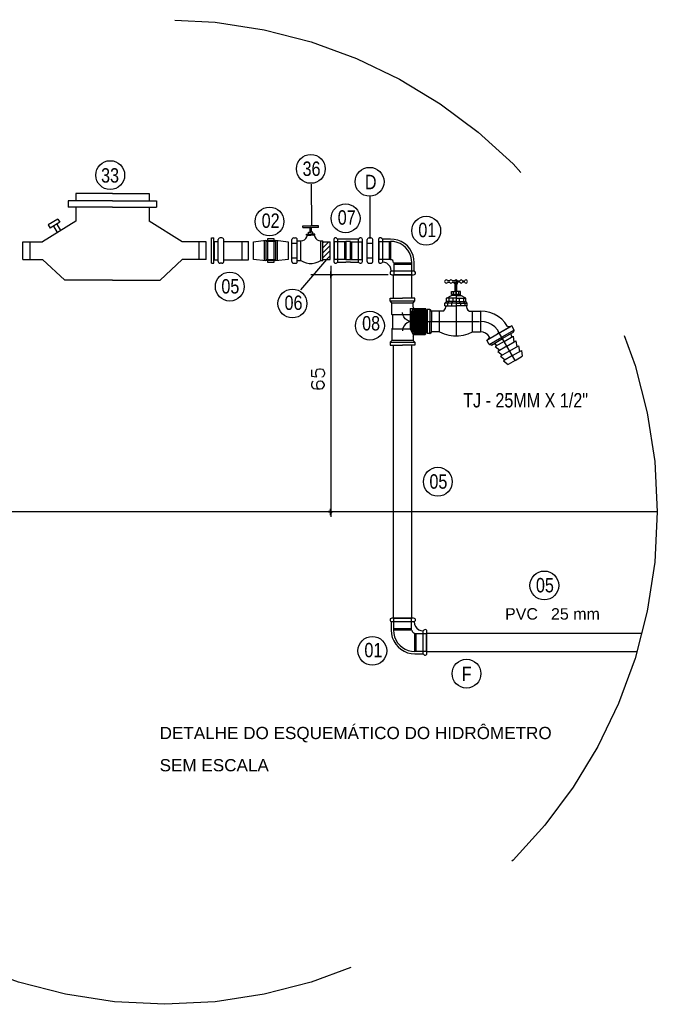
# Model space of a CAD drawing. Header units: millimetres. Extents: x -20654 to 2526, y -8238 to 977.
# Tile 71 of 219: x -10342.62 to -10338.45, y -4099.36 to -4092.92. Entities that reach past the tile are written whole.
import ezdxf

# ---------------------------------------------------------------- set-up
doc = ezdxf.new("R2010")
doc.units = ezdxf.units.MM
doc.linetypes.add('HIDDEN2', pattern=[0.47625, 0.3175, -0.15875])
for name, color, linetype in [('AF-Condutos', 4, 'Continuous'), ('AL-Textos conduto', 7, 'Continuous'), ('P-PIPE-IDEN', 7, 'Continuous'), ('PEN7', 7, 'Continuous'), ('TEXT', 7, 'Continuous'), ('TQ-Conexões', 7, 'Continuous')]:
    doc.layers.add(name, color=color, linetype=linetype)
doc.styles.add('Arial', font='arial.ttf', dxfattribs={"height": 100})
doc.styles.add('Arial_6', font='arial.ttf', dxfattribs={"width": 0.8, "height": 0.04})

# ---------------------------------------------------------------- blocks, each defined once
blk = doc.blocks.new('Identificador_Conexao - Identificador-1334731-8 DETALHE SANITÁRIO B')
at = {"layer": 'P-PIPE-IDEN'}
blk.add_circle((0, 0), 0.002, dxfattribs=at)

msp = doc.modelspace()

# ---------------------------------------------------------------- linework, layer by layer
for p, q in [((-10340.7169, -4093.9947), (-10340.7154, -4094.267)), ((-10340.3347, -4094.0735), (-10340.3332, -4094.3457)), ((-10340.6171, -4094.4873), (-10340.7872, -4094.6868)), ((-10338.4538, -4096.1398), (-10344.8957, -4096.1398))]:
    msp.add_line(p, q)
at = {"layer": 'AF-Condutos'}
for points in [[(-10342.0176, -4094.1048), (-10342.3064, -4094.1048)], [(-10342.3064, -4094.1048), (-10342.3064, -4094.1451)], [(-10342.0176, -4094.057), (-10342.2576, -4094.057)], [(-10342.2576, -4094.057), (-10342.2576, -4094.1048)], [(-10342.0176, -4094.057), (-10341.7776, -4094.057)], [(-10342.0176, -4094.1048), (-10341.7298, -4094.1048)], [(-10341.7776, -4094.057), (-10341.7776, -4094.1048)], [(-10341.7298, -4094.1048), (-10341.7298, -4094.1451)], [(-10342.0176, -4094.1451), (-10342.3064, -4094.1451)], [(-10342.2576, -4094.1451), (-10342.2576, -4094.2379)], [(-10342.0176, -4094.1451), (-10341.7298, -4094.1451)], [(-10341.7776, -4094.1451), (-10341.7776, -4094.2379)], [(-10342.3758, -4094.2229), (-10342.4376, -4094.2613)], [(-10342.3758, -4094.2229), (-10342.3626, -4094.2445)], [(-10342.2576, -4094.2379), (-10342.4742, -4094.372)], [(-10342.4376, -4094.2613), (-10342.4245, -4094.2829)], [(-10342.3626, -4094.2445), (-10342.4245, -4094.2829)], [(-10342.4039, -4094.2707), (-10342.3786, -4094.312)], [(-10342.3823, -4094.2576), (-10342.357, -4094.2988)], [(-10341.562, -4094.372), (-10341.7776, -4094.2379)], [(-10340.7713, -4094.267), (-10340.7206, -4094.267)], [(-10340.7713, -4094.2782), (-10340.7713, -4094.267)], [(-10340.7713, -4094.2782), (-10340.7206, -4094.2782)], [(-10340.7253, -4094.3082), (-10340.7253, -4094.2782)], [(-10340.6691, -4094.267), (-10340.7206, -4094.267)], [(-10340.6691, -4094.2782), (-10340.7206, -4094.2782)], [(-10340.715, -4094.3082), (-10340.715, -4094.2782)], [(-10340.6691, -4094.2782), (-10340.6691, -4094.267)], [(-10341.3705, -4094.5126), (-10341.3705, -4094.3457)], [(-10341.3705, -4094.3457), (-10341.3546, -4094.3457)], [(-10341.3546, -4094.5126), (-10341.3546, -4094.3457)], [(-10341.3135, -4094.3457), (-10341.3191, -4094.3476), (-10341.3238, -4094.3523), (-10341.3257, -4094.3579)], [(-10341.3257, -4094.5013), (-10341.3257, -4094.3579)], [(-10341.3022, -4094.5126), (-10341.2957, -4094.5116), (-10341.2919, -4094.507), (-10341.2901, -4094.5013), (-10341.2901, -4094.3579), (-10341.2919, -4094.3523), (-10341.2957, -4094.3476), (-10341.3022, -4094.3457), (-10341.3135, -4094.3457)], [(-10341.0951, -4094.4873), (-10341.0951, -4094.372), (-10341.0154, -4094.3616), (-10341.0154, -4094.4966), (-10341.0951, -4094.4873)], [(-10341.0248, -4094.3626), (-10341.0248, -4094.4957)], [(-10340.9592, -4094.506), (-10340.9592, -4094.3523), (-10341.0042, -4094.3523), (-10341.0042, -4094.506), (-10340.9592, -4094.506)], [(-10340.8692, -4094.372), (-10340.8692, -4094.4873), (-10340.9489, -4094.4966), (-10340.9489, -4094.3616), (-10340.8692, -4094.372)], [(-10340.9386, -4094.4957), (-10340.9386, -4094.3626)], [(-10340.8322, -4094.3457), (-10340.8378, -4094.3476), (-10340.8425, -4094.3523), (-10340.8435, -4094.3579)], [(-10340.8435, -4094.5013), (-10340.8435, -4094.3579)], [(-10340.8322, -4094.3457), (-10340.82, -4094.3457)], [(-10340.82, -4094.5126), (-10340.8144, -4094.5116), (-10340.8097, -4094.507), (-10340.8088, -4094.5013), (-10340.8088, -4094.3579), (-10340.8097, -4094.3523), (-10340.8144, -4094.3476), (-10340.82, -4094.3457)], [(-10340.7853, -4094.3654), (-10340.7731, -4094.3635), (-10340.7619, -4094.3588), (-10340.7525, -4094.3504), (-10340.746, -4094.3401), (-10340.7422, -4094.3279)], [(-10340.7478, -4094.3223), (-10340.7206, -4094.3223)], [(-10340.7478, -4094.3279), (-10340.7478, -4094.3223)], [(-10340.7478, -4094.3279), (-10340.7206, -4094.3279)], [(-10340.7347, -4094.3223), (-10340.7347, -4094.3082), (-10340.7206, -4094.3082)], [(-10340.7066, -4094.3082), (-10340.7206, -4094.3082)], [(-10340.6935, -4094.3223), (-10340.7206, -4094.3223)], [(-10340.6935, -4094.3279), (-10340.7206, -4094.3279)], [(-10340.7066, -4094.3223), (-10340.7066, -4094.3082)], [(-10340.6981, -4094.3279), (-10340.6944, -4094.3401), (-10340.6878, -4094.3504), (-10340.6785, -4094.3588), (-10340.6672, -4094.3635), (-10340.655, -4094.3654)], [(-10340.6935, -4094.3279), (-10340.6935, -4094.3223)], [(-10340.4902, -4094.3541), (-10340.5445, -4094.3541), (-10340.5492, -4094.3495), (-10340.5548, -4094.3457), (-10340.5623, -4094.3466), (-10340.567, -4094.3513), (-10340.5689, -4094.3579), (-10340.5689, -4094.5013), (-10340.567, -4094.5079), (-10340.5623, -4094.5116), (-10340.5548, -4094.5126), (-10340.5492, -4094.5098), (-10340.5445, -4094.5051), (-10340.4902, -4094.5051)], [(-10340.5445, -4094.3541), (-10340.5445, -4094.5051)], [(-10340.4611, -4094.3541), (-10340.4902, -4094.3541)], [(-10340.4611, -4094.5051), (-10340.4077, -4094.5051), (-10340.403, -4094.5098), (-10340.3983, -4094.5126), (-10340.3927, -4094.5126), (-10340.387, -4094.5107), (-10340.3833, -4094.506), (-10340.3823, -4094.5013), (-10340.3823, -4094.3579), (-10340.3833, -4094.3523), (-10340.387, -4094.3485), (-10340.3927, -4094.3457), (-10340.3983, -4094.3466), (-10340.403, -4094.3495), (-10340.4077, -4094.3541), (-10340.4611, -4094.3541)], [(-10340.4077, -4094.5051), (-10340.4077, -4094.3541)], [(-10340.3385, -4094.3457), (-10340.3441, -4094.3476), (-10340.3488, -4094.3523), (-10340.3506, -4094.3579)], [(-10340.3506, -4094.5013), (-10340.3506, -4094.3579)], [(-10340.3385, -4094.3457), (-10340.3272, -4094.3457)], [(-10340.3272, -4094.5126), (-10340.3206, -4094.5116), (-10340.3169, -4094.507), (-10340.315, -4094.5013), (-10340.315, -4094.3579), (-10340.3169, -4094.3523), (-10340.3206, -4094.3476), (-10340.3272, -4094.3457)], [(-10340.2518, -4094.3541), (-10340.2565, -4094.3495), (-10340.2631, -4094.3457), (-10340.2696, -4094.3466), (-10340.2752, -4094.3513), (-10340.2771, -4094.3579), (-10340.2771, -4094.5013), (-10340.2752, -4094.5079), (-10340.2696, -4094.5116), (-10340.2631, -4094.5126), (-10340.2565, -4094.5098), (-10340.2518, -4094.5051)], [(-10340.2518, -4094.3541), (-10340.2518, -4094.5051)], [(-10340.1946, -4094.5623), (-10340.1993, -4094.567), (-10340.2021, -4094.5726), (-10340.2021, -4094.5773), (-10340.2002, -4094.5829), (-10340.1956, -4094.5866), (-10340.1909, -4094.5876), (-10340.0474, -4094.5876), (-10340.0418, -4094.5866), (-10340.0381, -4094.5829), (-10340.0352, -4094.5773), (-10340.0362, -4094.5726), (-10340.039, -4094.567), (-10340.0437, -4094.5623), (-10340.0437, -4094.5088), (-10340.0456, -4094.4845), (-10340.0512, -4094.461), (-10340.0606, -4094.4385), (-10340.0727, -4094.4179), (-10340.0887, -4094.3991), (-10340.1074, -4094.3832), (-10340.1281, -4094.371), (-10340.1506, -4094.3616), (-10340.174, -4094.356), (-10340.1984, -4094.3541), (-10340.2518, -4094.3541)], [(-10342.6036, -4094.4873), (-10342.6036, -4094.372)], [(-10342.6036, -4094.372), (-10342.4742, -4094.372)], [(-10342.5558, -4094.4873), (-10342.5558, -4094.372)], [(-10341.4036, -4094.372), (-10341.562, -4094.372)], [(-10341.4514, -4094.4873), (-10341.4514, -4094.372)], [(-10341.4036, -4094.4873), (-10341.4036, -4094.372)], [(-10341.3491, -4094.4901), (-10341.3491, -4094.3691)], [(-10341.3491, -4094.3691), (-10341.3257, -4094.3691)], [(-10341.2901, -4094.3691), (-10341.1269, -4094.3691)], [(-10341.1691, -4094.4901), (-10341.1691, -4094.3691)], [(-10341.1269, -4094.4901), (-10341.1269, -4094.3691)], [(-10340.9489, -4094.3654), (-10341.0154, -4094.3654)], [(-10340.9489, -4094.3691), (-10341.0154, -4094.3691)], [(-10340.8435, -4094.3813), (-10340.8088, -4094.3813)], [(-10340.8088, -4094.4938), (-10340.7853, -4094.4938), (-10340.7853, -4094.3654)], [(-10340.8088, -4094.3654), (-10340.7853, -4094.3654)], [(-10340.655, -4094.3654), (-10340.641, -4094.3654)], [(-10340.655, -4094.4938), (-10340.655, -4094.3654)], [(-10340.641, -4094.4938), (-10340.641, -4094.3654)], [(-10340.641, -4094.4113), (-10340.6016, -4094.372)], [(-10340.641, -4094.3776), (-10340.6344, -4094.372)], [(-10340.641, -4094.372), (-10340.5931, -4094.372)], [(-10340.641, -4094.4441), (-10340.626, -4094.4291), (-10340.5931, -4094.3963)], [(-10340.5931, -4094.4873), (-10340.5931, -4094.372)], [(-10340.4902, -4094.372), (-10340.567, -4094.372), (-10340.5689, -4094.3691)], [(-10340.567, -4094.372), (-10340.567, -4094.4873)], [(-10340.4995, -4094.3691), (-10340.4995, -4094.4891)], [(-10340.4902, -4094.3691), (-10340.4902, -4094.4891)], [(-10340.4611, -4094.3691), (-10340.4902, -4094.3691)], [(-10340.4611, -4094.4891), (-10340.4611, -4094.3691)], [(-10340.4611, -4094.372), (-10340.3842, -4094.372), (-10340.3823, -4094.3691)], [(-10340.4517, -4094.4891), (-10340.4517, -4094.3691)], [(-10340.3842, -4094.4873), (-10340.3842, -4094.372)], [(-10340.3506, -4094.3813), (-10340.315, -4094.3813)], [(-10340.1984, -4094.372), (-10340.2752, -4094.372), (-10340.2771, -4094.3691)], [(-10340.2752, -4094.372), (-10340.2752, -4094.4873)], [(-10340.2077, -4094.3691), (-10340.2077, -4094.4891)], [(-10340.1984, -4094.3691), (-10340.1984, -4094.4891)], [(-10340.0587, -4094.5088), (-10340.0606, -4094.4873), (-10340.0662, -4094.4657), (-10340.0737, -4094.4451), (-10340.0859, -4094.4273), (-10340.0999, -4094.4104), (-10340.1159, -4094.3963), (-10340.1346, -4094.3841), (-10340.1552, -4094.3766), (-10340.1768, -4094.371), (-10340.1984, -4094.3691)], [(-10342.6036, -4094.4873), (-10342.4742, -4094.4873)], [(-10342.4742, -4094.4873), (-10342.3298, -4094.6232)], [(-10341.562, -4094.4873), (-10341.7064, -4094.6232)], [(-10341.4036, -4094.4873), (-10341.562, -4094.4873)], [(-10341.3491, -4094.4901), (-10341.3257, -4094.4901)], [(-10341.2901, -4094.4901), (-10341.1269, -4094.4901)], [(-10340.9489, -4094.4891), (-10341.0154, -4094.4891)], [(-10340.8435, -4094.4779), (-10340.8088, -4094.4779)], [(-10340.641, -4094.4779), (-10340.5931, -4094.4291)], [(-10340.641, -4094.4873), (-10340.5931, -4094.4873)], [(-10340.6175, -4094.4873), (-10340.5931, -4094.4629)], [(-10340.4902, -4094.4873), (-10340.567, -4094.4873), (-10340.5689, -4094.4901)], [(-10340.4611, -4094.4891), (-10340.4902, -4094.4891)], [(-10340.4611, -4094.4873), (-10340.3842, -4094.4873), (-10340.3823, -4094.4901)], [(-10340.3506, -4094.4779), (-10340.315, -4094.4779)], [(-10340.1984, -4094.4873), (-10340.2752, -4094.4873), (-10340.2771, -4094.4901)], [(-10340.1787, -4094.5088), (-10340.1806, -4094.5013), (-10340.1843, -4094.4948), (-10340.1909, -4094.491), (-10340.1984, -4094.4891)], [(-10341.3705, -4094.5126), (-10341.3546, -4094.5126)], [(-10341.3257, -4094.5013), (-10341.3238, -4094.507), (-10341.3191, -4094.5116), (-10341.3135, -4094.5126)], [(-10341.3022, -4094.5126), (-10341.3135, -4094.5126)], [(-10340.9489, -4094.4938), (-10341.0154, -4094.4938)], [(-10340.8435, -4094.5013), (-10340.8425, -4094.507), (-10340.8378, -4094.5116), (-10340.8322, -4094.5126)], [(-10340.8322, -4094.5126), (-10340.82, -4094.5126)], [(-10340.7853, -4094.4938), (-10340.7685, -4094.5041), (-10340.7497, -4094.5107), (-10340.73, -4094.5145), (-10340.7103, -4094.5145), (-10340.6906, -4094.5107), (-10340.6719, -4094.5041), (-10340.655, -4094.4938)], [(-10340.655, -4094.4938), (-10340.641, -4094.4938)], [(-10340.4611, -4094.5051), (-10340.4902, -4094.5051)], [(-10340.3506, -4094.5013), (-10340.3488, -4094.507), (-10340.3441, -4094.5116), (-10340.3385, -4094.5126)], [(-10340.3385, -4094.5126), (-10340.3272, -4094.5126)], [(-10340.1946, -4094.5623), (-10340.1965, -4094.5473), (-10340.2021, -4094.5341), (-10340.2115, -4094.522), (-10340.2237, -4094.5126), (-10340.2368, -4094.507), (-10340.2518, -4094.5051)], [(-10340.1768, -4094.5088), (-10340.1768, -4094.5857), (-10340.1796, -4094.5876)], [(-10340.1787, -4094.5088), (-10340.0587, -4094.5088)], [(-10340.1787, -4094.5182), (-10340.0587, -4094.5182)], [(-10340.0615, -4094.5088), (-10340.0615, -4094.5857), (-10340.0587, -4094.5876)], [(-10340.1946, -4094.5623), (-10340.0437, -4094.5623)], [(-10340.1796, -4094.741), (-10340.1796, -4094.5876)], [(-10340.1768, -4094.5857), (-10340.0615, -4094.5857)], [(-10340.0587, -4094.741), (-10340.0587, -4094.5876)], [(-10342.0176, -4094.6232), (-10342.3298, -4094.6232)], [(-10342.0176, -4094.6232), (-10341.7064, -4094.6232)], [(-10339.8258, -4094.6266), (-10339.8291, -4094.6223), (-10339.8345, -4094.6212), (-10339.8399, -4094.6223), (-10339.8431, -4094.6266), (-10339.8452, -4094.632), (-10339.8431, -4094.6363), (-10339.8399, -4094.6407), (-10339.8345, -4094.6417), (-10339.8291, -4094.6407), (-10339.8258, -4094.6363)], [(-10339.7946, -4094.6266), (-10339.7978, -4094.6223), (-10339.8032, -4094.6212), (-10339.8086, -4094.6223), (-10339.8118, -4094.6266), (-10339.8258, -4094.6266)], [(-10339.8258, -4094.6363), (-10339.8118, -4094.6363)], [(-10339.8118, -4094.6363), (-10339.8086, -4094.6407), (-10339.8032, -4094.6417), (-10339.7978, -4094.6407), (-10339.7946, -4094.6363)], [(-10339.7784, -4094.6266), (-10339.7946, -4094.6266)], [(-10339.7946, -4094.6363), (-10339.7784, -4094.6363)], [(-10339.76, -4094.632), (-10339.7611, -4094.6266), (-10339.7644, -4094.6223), (-10339.7698, -4094.6212), (-10339.7751, -4094.6223), (-10339.7784, -4094.6266), (-10339.7805, -4094.632), (-10339.7784, -4094.6363), (-10339.7751, -4094.6407), (-10339.7698, -4094.6417), (-10339.7644, -4094.6407), (-10339.7611, -4094.6363), (-10339.76, -4094.632)], [(-10339.7795, -4094.6461), (-10339.7795, -4094.6363), (-10339.7784, -4094.6363)], [(-10339.7698, -4094.6461), (-10339.7795, -4094.6461)], [(-10339.7751, -4094.6967), (-10339.7751, -4094.6461), (-10339.7719, -4094.6461)], [(-10339.7698, -4094.6223), (-10339.7698, -4094.9869)], [(-10339.7698, -4094.6461), (-10339.7611, -4094.6461), (-10339.7611, -4094.6363), (-10339.7611, -4094.6363)], [(-10339.7644, -4094.6967), (-10339.7644, -4094.6461), (-10339.7676, -4094.6461)], [(-10339.7611, -4094.6266), (-10339.746, -4094.6266)], [(-10339.746, -4094.6363), (-10339.7611, -4094.6363)], [(-10339.7277, -4094.6266), (-10339.732, -4094.6223), (-10339.7363, -4094.6212), (-10339.7417, -4094.6223), (-10339.746, -4094.6266)], [(-10339.746, -4094.6363), (-10339.7417, -4094.6407), (-10339.7363, -4094.6417), (-10339.732, -4094.6407), (-10339.7277, -4094.6363)], [(-10339.7277, -4094.6266), (-10339.7137, -4094.6266)], [(-10339.7137, -4094.6363), (-10339.7277, -4094.6363)], [(-10339.7137, -4094.6363), (-10339.7104, -4094.6407), (-10339.705, -4094.6417), (-10339.6996, -4094.6407), (-10339.6964, -4094.6363), (-10339.6953, -4094.632), (-10339.6964, -4094.6266), (-10339.6996, -4094.6223), (-10339.705, -4094.6212), (-10339.7104, -4094.6223), (-10339.7137, -4094.6266)], [(-10340.2012, -4094.7593), (-10340.2012, -4094.741), (-10340.1203, -4094.741)], [(-10340.0394, -4094.741), (-10340.1203, -4094.741)], [(-10340.0491, -4094.769), (-10340.0394, -4094.7593), (-10340.0394, -4094.741)], [(-10339.7698, -4094.741), (-10339.8334, -4094.741), (-10339.801, -4094.7226)], [(-10339.8334, -4094.7636), (-10339.8334, -4094.741)], [(-10339.8172, -4094.741), (-10339.8172, -4094.7636)], [(-10339.7698, -4094.7226), (-10339.801, -4094.7226)], [(-10339.7989, -4094.7162), (-10339.7989, -4094.6967), (-10339.7698, -4094.6967)], [(-10339.7698, -4094.7162), (-10339.7989, -4094.7162)], [(-10339.7902, -4094.741), (-10339.7902, -4094.7636)], [(-10339.787, -4094.7162), (-10339.787, -4094.6967)], [(-10339.7827, -4094.7226), (-10339.7827, -4094.7162), (-10339.7698, -4094.7162)], [(-10339.7698, -4094.7226), (-10339.7827, -4094.7226)], [(-10339.7406, -4094.7162), (-10339.7406, -4094.6967), (-10339.7698, -4094.6967)], [(-10339.7698, -4094.7162), (-10339.7698, -4094.6967)], [(-10339.7698, -4094.7162), (-10339.7406, -4094.7162)], [(-10339.7568, -4094.7226), (-10339.7568, -4094.7162), (-10339.7698, -4094.7162)], [(-10339.7698, -4094.7226), (-10339.7385, -4094.7226)], [(-10339.7698, -4094.7226), (-10339.7568, -4094.7226)], [(-10339.7698, -4094.741), (-10339.7072, -4094.741)], [(-10339.7698, -4094.741), (-10339.7698, -4094.7636)], [(-10339.7698, -4094.741), (-10339.7698, -4094.7636)], [(-10339.7525, -4094.7162), (-10339.7525, -4094.6967)], [(-10339.7503, -4094.741), (-10339.7503, -4094.7636)], [(-10339.7072, -4094.741), (-10339.7385, -4094.7226)], [(-10339.7223, -4094.741), (-10339.7223, -4094.7636)], [(-10339.7072, -4094.7636), (-10339.7072, -4094.741)], [(-10340.2012, -4094.7593), (-10340.0394, -4094.7593)], [(-10340.1915, -4094.769), (-10340.2012, -4094.7593)], [(-10340.1904, -4094.7722), (-10340.1915, -4094.769)], [(-10340.1904, -4094.7722), (-10340.0502, -4094.7722)], [(-10340.1904, -4094.8477), (-10340.1904, -4094.7722)], [(-10340.0707, -4094.8477), (-10340.048, -4094.8057)], [(-10340.0707, -4094.8089), (-10340.0707, -4094.9405)], [(-10340.0707, -4094.8089), (-10339.9725, -4094.8089)], [(-10340.0491, -4094.769), (-10340.0502, -4094.7722)], [(-10340.0502, -4094.7992), (-10340.0502, -4094.7722)], [(-10340.0502, -4094.7992), (-10340.0491, -4094.8035), (-10340.0469, -4094.8068), (-10340.0415, -4094.8089), (-10339.9725, -4094.8089)], [(-10340.0437, -4094.8089), (-10340.0437, -4094.9793)], [(-10340.0351, -4094.9793), (-10340.0437, -4094.8089)], [(-10340.0437, -4094.9793), (-10340.0437, -4094.8089)], [(-10340.0351, -4094.8089), (-10340.0437, -4094.9793)], [(-10340.0275, -4094.9793), (-10340.0372, -4094.8089)], [(-10340.0275, -4094.8089), (-10340.0372, -4094.9793)], [(-10340.021, -4094.9793), (-10340.0297, -4094.8089)], [(-10340.021, -4094.8089), (-10340.0297, -4094.9793)], [(-10340.0146, -4094.9793), (-10340.0232, -4094.8089)], [(-10340.0146, -4094.8089), (-10340.0232, -4094.9793)], [(-10340.007, -4094.9793), (-10340.0157, -4094.8089)], [(-10340.007, -4094.8089), (-10340.0157, -4094.9793)], [(-10340.0006, -4094.9793), (-10340.0092, -4094.8089)], [(-10340.0006, -4094.8089), (-10340.0092, -4094.9793)], [(-10339.993, -4094.9793), (-10340.0027, -4094.8089)], [(-10339.993, -4094.8089), (-10340.0027, -4094.9793)], [(-10339.9865, -4094.9793), (-10339.9952, -4094.8089)], [(-10339.9865, -4094.8089), (-10339.9952, -4094.9793)], [(-10339.979, -4094.9793), (-10339.9887, -4094.8089)], [(-10339.979, -4094.8089), (-10339.9887, -4094.9793)], [(-10339.9747, -4094.9793), (-10339.9833, -4094.8089)], [(-10339.9747, -4094.8089), (-10339.9833, -4094.9793)], [(-10339.9725, -4094.9793), (-10339.9725, -4094.8089)], [(-10339.9682, -4094.8143), (-10339.9725, -4094.8089)], [(-10339.9682, -4094.8143), (-10339.9725, -4094.8089)], [(-10339.9725, -4094.8089), (-10339.9725, -4094.9793)], [(-10339.9682, -4094.8143), (-10339.9725, -4094.8089), (-10339.9682, -4094.8143)], [(-10339.8571, -4094.8251), (-10339.8474, -4094.8197), (-10339.8399, -4094.8089), (-10339.8377, -4094.797)], [(-10339.8431, -4094.7733), (-10339.8334, -4094.7636)], [(-10339.8431, -4094.7906), (-10339.8431, -4094.7733)], [(-10339.7698, -4094.7733), (-10339.8431, -4094.7733)], [(-10339.8431, -4094.7906), (-10339.7698, -4094.7906)], [(-10339.8377, -4094.7906), (-10339.8377, -4094.797)], [(-10339.7698, -4094.7636), (-10339.8334, -4094.7636)], [(-10339.8269, -4094.7733), (-10339.8172, -4094.7636)], [(-10339.8269, -4094.7733), (-10339.8269, -4094.7906)], [(-10339.8, -4094.7733), (-10339.7902, -4094.7636)], [(-10339.8, -4094.7733), (-10339.8, -4094.7906)], [(-10339.7698, -4094.7636), (-10339.7072, -4094.7636)], [(-10339.7698, -4094.7733), (-10339.6975, -4094.7733)], [(-10339.7698, -4094.7733), (-10339.7698, -4094.7906)], [(-10339.7698, -4094.7733), (-10339.7698, -4094.7906)], [(-10339.6975, -4094.7906), (-10339.7698, -4094.7906)], [(-10339.7406, -4094.7733), (-10339.7503, -4094.7636)], [(-10339.7406, -4094.7733), (-10339.7406, -4094.7906)], [(-10339.7126, -4094.7733), (-10339.7223, -4094.7636)], [(-10339.7126, -4094.7733), (-10339.7126, -4094.7906)], [(-10339.6975, -4094.7906), (-10339.6975, -4094.7733), (-10339.7072, -4094.7636)], [(-10339.7029, -4094.7906), (-10339.7029, -4094.797)], [(-10339.7029, -4094.797), (-10339.6996, -4094.8089), (-10339.6932, -4094.8197), (-10339.6824, -4094.8251), (-10339.6619, -4094.8251)], [(-10340.1904, -4094.8477), (-10340.0707, -4094.8477)], [(-10340.1861, -4094.852), (-10340.1904, -4094.8477)], [(-10340.1861, -4094.852), (-10340.1861, -4094.9362)], [(-10340.0599, -4094.8941), (-10340.0761, -4094.892), (-10340.0901, -4094.8855), (-10340.103, -4094.8758), (-10340.1116, -4094.8639), (-10340.1181, -4094.8488), (-10340.1203, -4094.8337)], [(-10340.0556, -4094.8283), (-10340.061, -4094.8337), (-10340.061, -4094.8941)], [(-10340.0556, -4094.8294), (-10340.061, -4094.8348)], [(-10340.061, -4094.8348), (-10340.061, -4094.8941)], [(-10340.0556, -4094.8283), (-10340.0512, -4094.8219)], [(-10340.0556, -4094.8294), (-10340.0512, -4094.8229)], [(-10340.0556, -4094.8283), (-10340.0556, -4094.9588)], [(-10340.0556, -4094.9599), (-10340.0556, -4094.8294)], [(-10340.0512, -4094.8219), (-10340.0512, -4094.9653)], [(-10340.048, -4094.8283), (-10340.0512, -4094.8219)], [(-10340.0512, -4094.9664), (-10340.0512, -4094.8229)], [(-10340.048, -4094.8294), (-10340.0512, -4094.8229)], [(-10340.048, -4094.8283), (-10340.0426, -4094.8219)], [(-10340.048, -4094.8294), (-10340.0426, -4094.8229)], [(-10340.048, -4094.8283), (-10340.048, -4094.9588)], [(-10340.048, -4094.9599), (-10340.048, -4094.8294)], [(-10340.0426, -4094.8219), (-10340.0426, -4094.9653)], [(-10340.0383, -4094.8283), (-10340.0426, -4094.8219)], [(-10340.0426, -4094.9664), (-10340.0426, -4094.8229)], [(-10340.0383, -4094.8294), (-10340.0426, -4094.8229)], [(-10340.0383, -4094.8283), (-10340.034, -4094.8219)], [(-10340.0383, -4094.8294), (-10340.034, -4094.8229)], [(-10340.0383, -4094.8283), (-10340.0383, -4094.9588)], [(-10340.0383, -4094.9599), (-10340.0383, -4094.8294)], [(-10340.034, -4094.8219), (-10340.034, -4094.9653)], [(-10340.0308, -4094.8283), (-10340.034, -4094.8219)], [(-10340.034, -4094.9664), (-10340.034, -4094.8229)], [(-10340.0308, -4094.8294), (-10340.034, -4094.8229)], [(-10340.0308, -4094.8283), (-10340.0264, -4094.8219)], [(-10340.0308, -4094.8294), (-10340.0264, -4094.8229)], [(-10340.0308, -4094.8283), (-10340.0308, -4094.9588)], [(-10340.0308, -4094.9599), (-10340.0308, -4094.8294)], [(-10340.0264, -4094.8219), (-10340.0264, -4094.9653)], [(-10340.0232, -4094.8272), (-10340.0264, -4094.8219)], [(-10340.0264, -4094.9664), (-10340.0264, -4094.8229)], [(-10340.0232, -4094.8283), (-10340.0264, -4094.8229)], [(-10340.0232, -4094.8272), (-10340.0189, -4094.8197)], [(-10340.0232, -4094.8283), (-10340.0189, -4094.8208)], [(-10340.0232, -4094.8272), (-10340.0232, -4094.9599)], [(-10340.0232, -4094.961), (-10340.0232, -4094.8283)], [(-10340.0189, -4094.8197), (-10340.0189, -4094.9674)], [(-10340.0146, -4094.8272), (-10340.0189, -4094.8197)], [(-10340.0189, -4094.9685), (-10340.0189, -4094.8208)], [(-10340.0146, -4094.8283), (-10340.0189, -4094.8208)], [(-10340.0146, -4094.8272), (-10340.0113, -4094.8197)], [(-10340.0146, -4094.8283), (-10340.0113, -4094.8208)], [(-10340.0146, -4094.8272), (-10340.0146, -4094.9599)], [(-10340.0146, -4094.961), (-10340.0146, -4094.8283)], [(-10340.0113, -4094.8197), (-10340.0113, -4094.9674)], [(-10340.007, -4094.8272), (-10340.0113, -4094.8197)], [(-10340.0113, -4094.9685), (-10340.0113, -4094.8208)], [(-10340.007, -4094.8283), (-10340.0113, -4094.8208)], [(-10340.007, -4094.8272), (-10340.0027, -4094.8197)], [(-10340.007, -4094.8283), (-10340.0027, -4094.8208)], [(-10340.007, -4094.8272), (-10340.007, -4094.9599)], [(-10340.007, -4094.961), (-10340.007, -4094.8283)], [(-10340.0027, -4094.8197), (-10340.0027, -4094.9674)], [(-10339.9995, -4094.8272), (-10340.0027, -4094.8197)], [(-10340.0027, -4094.9685), (-10340.0027, -4094.8208)], [(-10339.9995, -4094.8283), (-10340.0027, -4094.8208)], [(-10339.9995, -4094.8272), (-10339.9941, -4094.8197)], [(-10339.9995, -4094.8283), (-10339.9941, -4094.8208)], [(-10339.9995, -4094.8272), (-10339.9995, -4094.9599)], [(-10339.9995, -4094.961), (-10339.9995, -4094.8283)], [(-10339.9941, -4094.8197), (-10339.9941, -4094.9674)], [(-10339.9908, -4094.8262), (-10339.9941, -4094.8197)], [(-10339.9941, -4094.9685), (-10339.9941, -4094.8208)], [(-10339.9908, -4094.8272), (-10339.9941, -4094.8208)], [(-10339.9908, -4094.8262), (-10339.9876, -4094.8197)], [(-10339.9908, -4094.8272), (-10339.9876, -4094.8208)], [(-10339.9908, -4094.8262), (-10339.9908, -4094.961)], [(-10339.9908, -4094.9621), (-10339.9908, -4094.8272)], [(-10339.9876, -4094.8197), (-10339.9876, -4094.9674)], [(-10339.9822, -4094.8262), (-10339.9876, -4094.8197)], [(-10339.9876, -4094.9685), (-10339.9876, -4094.8208)], [(-10339.9822, -4094.8272), (-10339.9876, -4094.8208)], [(-10339.9822, -4094.8262), (-10339.979, -4094.8197)], [(-10339.9822, -4094.8272), (-10339.979, -4094.8208)], [(-10339.9822, -4094.8262), (-10339.9822, -4094.961)], [(-10339.9822, -4094.9621), (-10339.9822, -4094.8272)], [(-10339.979, -4094.8197), (-10339.979, -4094.9674)], [(-10339.9747, -4094.8262), (-10339.979, -4094.8197)], [(-10339.979, -4094.9685), (-10339.979, -4094.8208)], [(-10339.9747, -4094.8272), (-10339.979, -4094.8208)], [(-10339.9747, -4094.8262), (-10339.9714, -4094.8197)], [(-10339.9747, -4094.8272), (-10339.9714, -4094.8208)], [(-10339.9747, -4094.8262), (-10339.9747, -4094.961)], [(-10339.9747, -4094.9621), (-10339.9747, -4094.8272)], [(-10339.9714, -4094.8197), (-10339.9714, -4094.9674)], [(-10339.9671, -4094.8262), (-10339.9714, -4094.8197)], [(-10339.9714, -4094.9685), (-10339.9714, -4094.8208)], [(-10339.9682, -4094.8143), (-10339.9682, -4094.8941)], [(-10339.9682, -4094.8143), (-10339.9682, -4094.8941)], [(-10339.9671, -4094.8262), (-10339.9628, -4094.8197)], [(-10339.9671, -4094.8262), (-10339.9671, -4094.961)], [(-10339.9628, -4094.8197), (-10339.9628, -4094.9674)], [(-10339.9596, -4094.8229), (-10339.9628, -4094.8197)], [(-10339.9596, -4094.8175), (-10339.9585, -4094.8154)], [(-10339.9596, -4094.8175), (-10339.9596, -4094.8941)], [(-10339.9596, -4094.8229), (-10339.9596, -4094.9696)], [(-10339.9412, -4094.8154), (-10339.9585, -4094.8154)], [(-10339.9412, -4094.8154), (-10339.9412, -4094.8941)], [(-10339.9412, -4094.8154), (-10339.9402, -4094.8154)], [(-10339.9305, -4094.8251), (-10339.9402, -4094.8154)], [(-10339.8776, -4094.8251), (-10339.9305, -4094.8251)], [(-10339.8571, -4094.8251), (-10339.9305, -4094.8251)], [(-10339.9305, -4094.8251), (-10339.9305, -4094.8941)], [(-10339.8776, -4094.9621), (-10339.8776, -4094.8251)], [(-10339.7698, -4094.8154), (-10339.7698, -4094.9869)], [(-10339.6619, -4094.9621), (-10339.6619, -4094.8251)], [(-10339.6619, -4094.8251), (-10339.6101, -4094.8251)], [(-10339.6101, -4094.8251), (-10339.6101, -4094.9621)], [(-10339.4333, -4094.9254), (-10339.4505, -4094.9006), (-10339.471, -4094.879), (-10339.4947, -4094.8607), (-10339.5217, -4094.8456), (-10339.5497, -4094.8348), (-10339.5799, -4094.8272), (-10339.6101, -4094.8251)], [(-10340.1861, -4094.9362), (-10340.1904, -4094.9405)], [(-10340.1904, -4094.9405), (-10340.0707, -4094.9405)], [(-10340.1904, -4094.9405), (-10340.1904, -4095.016)], [(-10340.0599, -4094.8941), (-10340.0761, -4094.8963), (-10340.0901, -4094.9027), (-10340.103, -4094.9124), (-10340.1116, -4094.9243), (-10340.1181, -4094.9394), (-10340.1203, -4094.9545)], [(-10340.0707, -4094.9405), (-10340.048, -4094.9825)], [(-10340.061, -4094.9534), (-10340.061, -4094.8941)], [(-10340.0556, -4094.9599), (-10340.061, -4094.9545), (-10340.061, -4094.8941)], [(-10340.0599, -4094.8941), (-10339.9682, -4094.8941)], [(-10340.0599, -4094.8941), (-10339.9682, -4094.8941)], [(-10339.9682, -4094.8941), (-10339.6177, -4094.8941)], [(-10339.9682, -4094.9739), (-10339.9682, -4094.8941)], [(-10339.9682, -4094.9739), (-10339.9682, -4094.8941)], [(-10339.9412, -4094.9728), (-10339.9412, -4094.8941)], [(-10339.9305, -4094.9621), (-10339.9305, -4094.8941)], [(-10339.4872, -4094.9685), (-10339.5001, -4094.948), (-10339.5174, -4094.9286), (-10339.5379, -4094.9135), (-10339.5605, -4094.9027), (-10339.5842, -4094.8963), (-10339.6101, -4094.8941)], [(-10339.5508, -4094.9933), (-10339.5616, -4095.0117), (-10339.4128, -4094.9254)], [(-10339.4052, -4094.9222), (-10339.4753, -4094.9621)], [(-10339.4333, -4094.9254), (-10339.4128, -4094.9254)], [(-10339.3901, -4094.9491), (-10339.4052, -4094.9222)], [(-10340.0556, -4094.9588), (-10340.061, -4094.9534)], [(-10340.0556, -4094.9588), (-10340.0512, -4094.9653)], [(-10340.0556, -4094.9599), (-10340.0512, -4094.9664)], [(-10340.048, -4094.9588), (-10340.0512, -4094.9653)], [(-10340.048, -4094.9599), (-10340.0512, -4094.9664)], [(-10340.0502, -4094.989), (-10340.0491, -4094.9847), (-10340.0469, -4094.9815), (-10340.0415, -4094.9793), (-10339.9725, -4094.9793)], [(-10340.0502, -4094.989), (-10340.0502, -4095.016)], [(-10340.048, -4094.9588), (-10340.0426, -4094.9653)], [(-10340.048, -4094.9599), (-10340.0426, -4094.9664)], [(-10340.0383, -4094.9588), (-10340.0426, -4094.9653)], [(-10340.0383, -4094.9599), (-10340.0426, -4094.9664)], [(-10340.0383, -4094.9588), (-10340.034, -4094.9653)], [(-10340.0383, -4094.9599), (-10340.034, -4094.9664)], [(-10340.0308, -4094.9588), (-10340.034, -4094.9653)], [(-10340.0308, -4094.9599), (-10340.034, -4094.9664)], [(-10340.0308, -4094.9588), (-10340.0264, -4094.9653)], [(-10340.0308, -4094.9599), (-10340.0264, -4094.9664)], [(-10340.0232, -4094.9599), (-10340.0264, -4094.9653)], [(-10340.0232, -4094.961), (-10340.0264, -4094.9664)], [(-10340.0232, -4094.9599), (-10340.0189, -4094.9674)], [(-10340.0232, -4094.961), (-10340.0189, -4094.9685)], [(-10340.0146, -4094.9599), (-10340.0189, -4094.9674)], [(-10340.0146, -4094.961), (-10340.0189, -4094.9685)], [(-10340.0146, -4094.9599), (-10340.0113, -4094.9674)], [(-10340.0146, -4094.961), (-10340.0113, -4094.9685)], [(-10340.007, -4094.9599), (-10340.0113, -4094.9674)], [(-10340.007, -4094.961), (-10340.0113, -4094.9685)], [(-10340.007, -4094.9599), (-10340.0027, -4094.9674)], [(-10340.007, -4094.961), (-10340.0027, -4094.9685)], [(-10339.9995, -4094.9599), (-10340.0027, -4094.9674)], [(-10339.9995, -4094.961), (-10340.0027, -4094.9685)], [(-10339.9995, -4094.9599), (-10339.9941, -4094.9674)], [(-10339.9995, -4094.961), (-10339.9941, -4094.9685)], [(-10339.9908, -4094.961), (-10339.9941, -4094.9674)], [(-10339.9908, -4094.9621), (-10339.9941, -4094.9685)], [(-10339.9908, -4094.961), (-10339.9876, -4094.9674)], [(-10339.9908, -4094.9621), (-10339.9876, -4094.9685)], [(-10339.9822, -4094.961), (-10339.9876, -4094.9674)], [(-10339.9822, -4094.9621), (-10339.9876, -4094.9685)], [(-10339.9822, -4094.961), (-10339.979, -4094.9674)], [(-10339.9822, -4094.9621), (-10339.979, -4094.9685)], [(-10339.9747, -4094.961), (-10339.979, -4094.9674)], [(-10339.9747, -4094.9621), (-10339.979, -4094.9685)], [(-10339.9747, -4094.961), (-10339.9714, -4094.9674)], [(-10339.9747, -4094.9621), (-10339.9714, -4094.9685)], [(-10339.9682, -4094.9739), (-10339.9725, -4094.9793), (-10339.9682, -4094.9739)], [(-10339.9682, -4094.9739), (-10339.9725, -4094.9793)], [(-10339.9682, -4094.9739), (-10339.9725, -4094.9793)], [(-10339.9671, -4094.961), (-10339.9714, -4094.9674)], [(-10339.9671, -4094.961), (-10339.9628, -4094.9674)], [(-10339.9596, -4094.9642), (-10339.9628, -4094.9674)], [(-10339.9596, -4094.9696), (-10339.9585, -4094.9728)], [(-10339.9412, -4094.9728), (-10339.9585, -4094.9728)], [(-10339.9412, -4094.9728), (-10339.9402, -4094.9718)], [(-10339.9305, -4094.9621), (-10339.9402, -4094.9718)], [(-10339.8776, -4094.9621), (-10339.9305, -4094.9621)], [(-10339.8776, -4094.9621), (-10339.8485, -4094.9739), (-10339.8172, -4094.9825), (-10339.7859, -4094.9869), (-10339.7536, -4094.9869), (-10339.7223, -4094.9825), (-10339.691, -4094.9739), (-10339.6619, -4094.9621)], [(-10339.6619, -4094.9621), (-10339.6101, -4094.9621)], [(-10339.5508, -4094.9933), (-10339.5627, -4094.9804), (-10339.5767, -4094.9707), (-10339.5929, -4094.9642), (-10339.6101, -4094.9621)], [(-10339.5681, -4095.016), (-10339.499, -4094.975)], [(-10339.553, -4095.0429), (-10339.471, -4094.9955)], [(-10339.5379, -4095.0473), (-10339.4656, -4095.0052)], [(-10339.4872, -4094.9685), (-10339.499, -4094.975)], [(-10339.3836, -4095.1476), (-10339.4947, -4094.9567)], [(-10339.4872, -4094.9685), (-10339.4753, -4094.9621)], [(-10339.3901, -4094.9491), (-10339.471, -4094.9955)], [(-10339.3934, -4094.9642), (-10339.4656, -4095.0052)], [(-10339.4548, -4095.0235), (-10339.3966, -4094.9901), (-10339.3912, -4095.0278)], [(-10339.4117, -4094.975), (-10339.4085, -4094.9966)], [(-10339.3934, -4094.9642), (-10339.3901, -4094.9502)], [(-10339.3901, -4094.9491), (-10339.3901, -4094.9502)], [(-10340.1915, -4095.0192), (-10340.2012, -4095.0289)], [(-10340.2012, -4095.0289), (-10340.0394, -4095.0289)], [(-10340.2012, -4095.0289), (-10340.2012, -4095.0473), (-10340.1203, -4095.0473)], [(-10340.1904, -4095.016), (-10340.1915, -4095.0192)], [(-10340.1904, -4095.016), (-10340.0502, -4095.016)], [(-10340.1796, -4096.8338), (-10340.1796, -4095.0473)], [(-10340.0394, -4095.0473), (-10340.1203, -4095.0473)], [(-10340.0587, -4096.8338), (-10340.0587, -4095.0473)], [(-10340.0491, -4095.0192), (-10340.0502, -4095.016)], [(-10340.0491, -4095.0192), (-10340.0394, -4095.0289), (-10340.0394, -4095.0473)], [(-10339.553, -4095.0429), (-10339.5681, -4095.016)], [(-10339.553, -4095.0429), (-10339.5519, -4095.044)], [(-10339.5379, -4095.0473), (-10339.5519, -4095.044)], [(-10339.5195, -4095.0365), (-10339.5023, -4095.0505)], [(-10339.4548, -4095.0235), (-10339.5141, -4095.058)], [(-10339.5141, -4095.058), (-10339.4839, -4095.0818)], [(-10339.4376, -4095.0548), (-10339.4969, -4095.0893)], [(-10339.4376, -4095.0548), (-10339.3783, -4095.0203), (-10339.3729, -4095.0591)], [(-10339.4192, -4095.0861), (-10339.361, -4095.0516), (-10339.3545, -4095.0893)], [(-10339.4969, -4095.0893), (-10339.4667, -4095.113)], [(-10339.4192, -4095.0861), (-10339.4786, -4095.1195)], [(-10339.4786, -4095.1195), (-10339.4484, -4095.1432)], [(-10339.402, -4095.1163), (-10339.4602, -4095.1508)], [(-10339.402, -4095.1163), (-10339.3427, -4095.0828), (-10339.3373, -4095.1206)], [(-10339.3836, -4095.1476), (-10339.3373, -4095.1206)], [(-10339.4602, -4095.1508), (-10339.43, -4095.1745)], [(-10339.3836, -4095.1476), (-10339.43, -4095.1745)], [(-10340.0437, -4096.8591), (-10340.039, -4096.8545), (-10340.0362, -4096.8498), (-10340.0352, -4096.8441), (-10340.0381, -4096.8395), (-10340.0418, -4096.8357), (-10340.0474, -4096.8338), (-10340.1909, -4096.8338), (-10340.1956, -4096.8357), (-10340.2002, -4096.8395), (-10340.2021, -4096.8441), (-10340.2021, -4096.8498), (-10340.1993, -4096.8545), (-10340.1946, -4096.8591)], [(-10340.0437, -4096.8591), (-10340.1946, -4096.8591)], [(-10340.1946, -4096.8591), (-10340.1946, -4096.9135), (-10340.1927, -4096.9379), (-10340.1871, -4096.9613), (-10340.1777, -4096.9838), (-10340.1646, -4097.0045), (-10340.1487, -4097.0223), (-10340.1309, -4097.0382), (-10340.1102, -4097.0513), (-10340.0877, -4097.0607), (-10340.0643, -4097.0663), (-10340.0399, -4097.0682), (-10339.9856, -4097.0682)], [(-10340.1768, -4096.9135), (-10340.1768, -4096.8366), (-10340.1796, -4096.8338)], [(-10340.0615, -4096.8366), (-10340.1768, -4096.8366)], [(-10340.0615, -4096.9135), (-10340.0615, -4096.8366), (-10340.0587, -4096.8338)], [(-10340.0437, -4096.8591), (-10340.0418, -4096.8741), (-10340.0362, -4096.8882), (-10340.0268, -4096.9004), (-10340.0146, -4096.9098), (-10340.0006, -4096.9154), (-10339.9856, -4096.9173)], [(-10340.0587, -4096.9041), (-10340.1787, -4096.9041)], [(-10340.1787, -4096.9135), (-10340.1768, -4096.9351), (-10340.1721, -4096.9566), (-10340.1637, -4096.9763), (-10340.1524, -4096.9951), (-10340.1384, -4097.012), (-10340.1215, -4097.026), (-10340.1027, -4097.0373), (-10340.0831, -4097.0457), (-10340.0615, -4097.0504), (-10340.0399, -4097.0523)], [(-10340.0587, -4096.9135), (-10340.1787, -4096.9135)], [(-10340.0587, -4096.9135), (-10340.0577, -4096.921), (-10340.0531, -4096.9266), (-10340.0474, -4096.9313), (-10340.0399, -4096.9323)], [(-10340.0399, -4097.0523), (-10340.0399, -4096.9323)], [(-10340.0399, -4096.9341), (-10339.9631, -4096.9341), (-10339.9602, -4096.9323)], [(-10340.0306, -4097.0523), (-10340.0306, -4096.9323)], [(-10339.9856, -4097.0682), (-10339.9809, -4097.0729), (-10339.9762, -4097.0757), (-10339.9706, -4097.0757), (-10339.9659, -4097.0738), (-10339.9621, -4097.0691), (-10339.9602, -4097.0645), (-10339.9602, -4096.921), (-10339.9621, -4096.9154), (-10339.9659, -4096.9116), (-10339.9706, -4096.9088), (-10339.9762, -4096.9098), (-10339.9809, -4096.9126), (-10339.9856, -4096.9173)], [(-10339.9856, -4097.0682), (-10339.9856, -4096.9173)], [(-10339.9631, -4097.0504), (-10339.9631, -4096.9341)], [(-10339.9602, -4096.9323), (-10338.5529, -4096.9323)], [(-10340.0399, -4097.0504), (-10339.9631, -4097.0504), (-10339.9602, -4097.0532)], [(-10339.9602, -4097.0532), (-10338.5861, -4097.0532)]]:
    msp.add_lwpolyline(points, dxfattribs=at)
at = {"layer": 'PEN7', "color": 7}
for points in [[(-10342.2576, -4094.1048), (-10342.2576, -4094.1048)], [(-10340.7478, -4094.3223), (-10340.7478, -4094.3223)], [(-10341.0154, -4094.3691), (-10341.0154, -4094.3691)], [(-10340.5445, -4094.372), (-10340.5445, -4094.372)], [(-10340.3506, -4094.3813), (-10340.3506, -4094.3813)], [(-10340.5893, -4094.5295), (-10340.5893, -4096.1718)], [(-10340.1843, -4094.4948), (-10340.1843, -4094.4948)], [(-10340.2152, -4094.5876), (-10340.7206, -4094.5876)], [(-10340.5996, -4094.5876), (-10340.5996, -4094.5838)], [(-10340.5977, -4094.5913), (-10340.5977, -4094.5876)], [(-10340.5931, -4094.5913), (-10340.5931, -4094.5895)], [(-10340.5893, -4094.5876), (-10340.5893, -4094.567)], [(-10340.5893, -4094.6091), (-10340.5893, -4094.5876)], [(-10340.5856, -4094.5857), (-10340.5856, -4094.5838)], [(-10340.5856, -4094.597), (-10340.5856, -4094.5913)], [(-10340.5818, -4094.5876), (-10340.5818, -4094.5848)], [(-10340.5818, -4094.5951), (-10340.5818, -4094.5913)], [(-10340.5799, -4094.5923), (-10340.5799, -4094.5876)], [(-10340.7159, -4095.21), (-10340.7159, -4095.2503), (-10340.6802, -4095.255), (-10340.684, -4095.2503), (-10340.6877, -4095.2381), (-10340.6877, -4095.2269), (-10340.684, -4095.2147), (-10340.6756, -4095.2062), (-10340.6643, -4095.2025), (-10340.6559, -4095.2025), (-10340.6437, -4095.2062), (-10340.6362, -4095.2147), (-10340.6315, -4095.2269), (-10340.6315, -4095.2381), (-10340.6362, -4095.2503), (-10340.6399, -4095.255), (-10340.6474, -4095.2587)], [(-10340.7037, -4095.2869), (-10340.7121, -4095.2906), (-10340.7159, -4095.3028), (-10340.7159, -4095.3112), (-10340.7121, -4095.3225), (-10340.6999, -4095.3309), (-10340.6802, -4095.3347), (-10340.6596, -4095.3347), (-10340.6437, -4095.3309), (-10340.6362, -4095.3225), (-10340.6315, -4095.3112), (-10340.6315, -4095.3065), (-10340.6362, -4095.2944), (-10340.6437, -4095.2869), (-10340.6559, -4095.2831), (-10340.6596, -4095.2831), (-10340.6718, -4095.2869), (-10340.6802, -4095.2944), (-10340.684, -4095.3065), (-10340.684, -4095.3112), (-10340.6802, -4095.3225), (-10340.6718, -4095.3309), (-10340.6596, -4095.3347)], [(-10340.2181, -4096.1398), (-10340.7234, -4096.1398)], [(-10340.6024, -4096.1398), (-10340.6024, -4096.1361)], [(-10340.6024, -4096.1398), (-10340.6024, -4096.1361)], [(-10340.6006, -4096.137), (-10340.6006, -4096.1314)], [(-10340.6006, -4096.137), (-10340.6006, -4096.1314)], [(-10340.6006, -4096.1436), (-10340.6006, -4096.1398)], [(-10340.6006, -4096.1436), (-10340.6006, -4096.1398)], [(-10340.5959, -4096.1361), (-10340.5959, -4096.1314)], [(-10340.5959, -4096.1361), (-10340.5959, -4096.1314)], [(-10340.5959, -4096.1436), (-10340.5959, -4096.1417)], [(-10340.5959, -4096.1436), (-10340.5959, -4096.1417)], [(-10340.5921, -4096.1398), (-10340.5921, -4096.1192)], [(-10340.5921, -4096.1398), (-10340.5921, -4096.1192)], [(-10340.5921, -4096.1614), (-10340.5921, -4096.1398)], [(-10340.5921, -4096.1614), (-10340.5921, -4096.1398)], [(-10340.5884, -4096.1379), (-10340.5884, -4096.1361)], [(-10340.5884, -4096.1379), (-10340.5884, -4096.1361)], [(-10340.5884, -4096.1492), (-10340.5884, -4096.1436)], [(-10340.5884, -4096.1492), (-10340.5884, -4096.1436)], [(-10340.5846, -4096.1398), (-10340.5846, -4096.137)], [(-10340.5846, -4096.1398), (-10340.5846, -4096.137)], [(-10340.5846, -4096.1473), (-10340.5846, -4096.1436)], [(-10340.5846, -4096.1473), (-10340.5846, -4096.1436)], [(-10340.5827, -4096.1445), (-10340.5827, -4096.1398)], [(-10340.5827, -4096.1445), (-10340.5827, -4096.1398)], [(-10340.0493, -4096.9295), (-10340.0493, -4096.9295)]]:
    msp.add_lwpolyline(points, dxfattribs=at)
at = {"layer": 'TQ-Conexões', "color": 244, "linetype": 'HIDDEN2', "ltscale": 8, "true_color": 0x991b1e}
msp.add_circle((-10341.6748, -4096.1398), 3.2209, dxfattribs=at)

# ---------------------------------------------------------------- block references
at = {"layer": 'P-PIPE-IDEN', "xscale": 47.16345212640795, "yscale": 47.16345212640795, "zscale": 47.16345212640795}
for p in [(-10342.032, -4093.9358), (-10340.72, -4093.895), (-10340.3356, -4093.9792), (-10340.9901, -4094.239), (-10340.4926, -4094.2182), (-10339.9653, -4094.2997), (-10341.2501, -4094.6651), (-10340.8405, -4094.7759), (-10340.3334, -4094.9208), (-10339.8893, -4095.9419), (-10339.1927, -4096.6203), (-10340.318, -4097.0484), (-10339.7018, -4097.1973)]:
    msp.add_blockref('Identificador_Conexao - Identificador-1334731-8 DETALHE SANITÁRIO B', p, dxfattribs=at)

# ---------------------------------------------------------------- texts
at = {"layer": 'AL-Textos conduto', "char_height": 0.075, "line_spacing_factor": 0.6, "style": 'Arial'}
for s, insert, width, attachment_point in [('PVC', (-10339.2344, -4096.8451), 0.431021, 9), ('25 mm', (-10339.1494, -4096.8451), 0.640358, 7)]:
    msp.add_mtext(s, dxfattribs=dict(at, insert=insert, width=width, attachment_point=attachment_point))
at = {"layer": 'P-PIPE-IDEN', "attachment_point": 1, "style": 'Arial_6'}
for s, insert, char_height, width in [('36', (-10340.7739, -4093.8467), 0.09433, 0.145192), ('33', (-10342.0919, -4093.8904), 0.09433, 0.145192), ('D', (-10340.3664, -4093.9337), 0.0943, 0.145192), ('07', (-10340.5441, -4094.1658), 0.09433, 0.145192), ('02', (-10341.0415, -4094.1866), 0.09433, 0.145192), ('01', (-10340.0168, -4094.2473), 0.09433, 0.145192), ('05', (-10341.305, -4094.6162), 0.09433, 0.145192), ('06', (-10340.892, -4094.7235), 0.09433, 0.145192), ('08', (-10340.3844, -4094.8578), 0.09433, 0.145192), ('TJ - 25MM X 1/2"', (-10339.7236, -4095.3617), 0.094327, 1.099176), ('05', (-10339.9442, -4095.893), 0.09433, 0.145192), ('05', (-10339.2476, -4096.5714), 0.09433, 0.145192), ('01', (-10340.3695, -4096.9961), 0.09433, 0.145192), ('F', (-10339.7326, -4097.1518), 0.0943, 0.145192)]:
    msp.add_mtext(s, dxfattribs=dict(at, insert=insert, char_height=char_height, width=width))
at = {"layer": 'TEXT', "style": 'Arial'}
for s, p in [('DETALHE DO ESQUEMÁTICO DO HIDRÔMETRO', (-10341.7089, -4097.6256)), ('DETALHE DO ESQUEMÁTICO DO HIDRÔMETRO', (-10341.7089, -4097.6256)), ('SEM ESCALA', (-10341.7089, -4097.8365)), ('SEM ESCALA', (-10341.7089, -4097.8365))]:
    msp.add_text(s, height=0.08, dxfattribs=at).set_placement(p)

doc.saveas('drawing.dxf')
